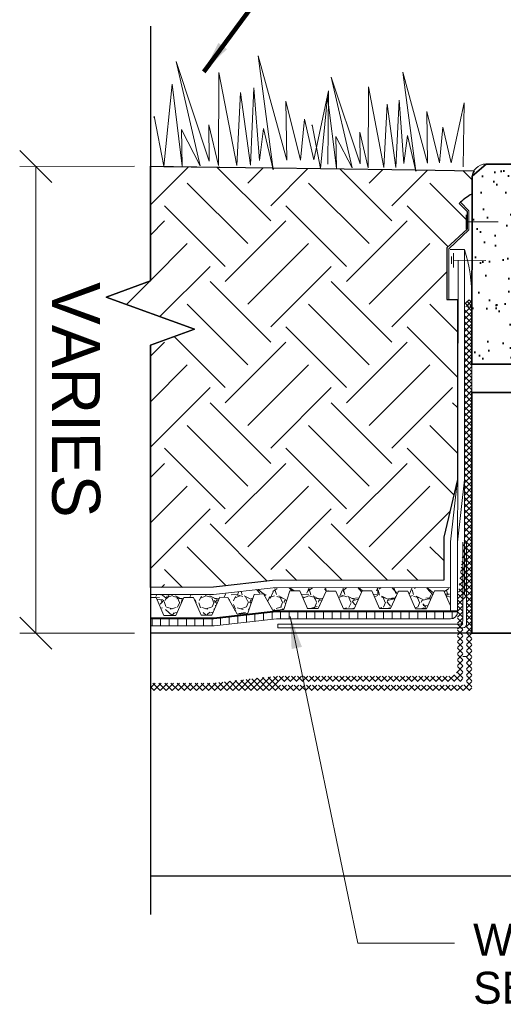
# Model space of a CAD drawing. Extents: x 1828566 to 1828596, y 711482 to 711702.
# Tile 18 of 20: x 1828567.71 to 1828569.12, y 711697.94 to 711700.81. Entities that reach past the tile are written whole.
import ezdxf

# ---------------------------------------------------------------- set-up
doc = ezdxf.new("R2010")
doc.units = 0
doc.header["$LTSCALE"] = 0.6666666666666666
doc.header["$MEASUREMENT"] = 0
doc.layers.get('0').update_dxf_attribs({"lineweight": 9})
doc.layers.get('Defpoints').update_dxf_attribs({"lineweight": 9})
for name, color, linetype, lineweight in [('BR_P_Slab_Object', 3, 'Continuous', 30), ('SC_Scratch2', 191, 'Continuous', 40), ('SC_Scratch3', 7, 'Continuous', 35), ('SC_Scratch9', 7, 'Continuous', 18), ('SH_Text', 7, 'Continuous', 25), ('VG_P_Cells', 3, 'Continuous', 18), ('VG_P_Landscape_Limits', 3, 'Continuous', 13), ('VG_P_Text', 7, 'Continuous', 25)]:
    doc.layers.add(name, color=color, linetype=linetype, lineweight=lineweight)
doc.layers.add('SC_Scratch1', color=251, linetype='Continuous', lineweight=20, plot=False)
doc.layers.add('SC_Scratch7', color=252, linetype='Continuous', lineweight=18, transparency=0.5)
doc.styles.add('Slanted-Normal LS 0.50', font='font31.shx', dxfattribs={"height": 0.14})
doc.styles.add('Slanted-Normal LS 0.50_0', font='font31.shx')
doc.dimstyles.new('Fract  Slanted', dxfattribs={"dimscale": 0.6666666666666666, "dimtxt": 0.14, "dimasz": 0.14, "dimexe": 0.07, "dimexo": 0.07, "dimgap": 0.07, "dimtad": 1, "dimdec": 3, "dimlfac": 12, "dimzin": 3, "dimdsep": 46, "dimlunit": 4, "dimtxsty": 'Slanted-Normal LS 0.50_0', "dimblk": 'OBLIQUE', "dimcen": 0.09, "dimclrd": 97, "dimclre": 97, "dimclrt": 256, "dimaunit": 1, "dimadec": 4, "dimazin": 3, "dimtfac": 1, "dimtdec": 3, "dimtofl": 0, "dimtmove": 2, "dimatfit": 1, "dimfxl": 1, "dimfrac": 1, "dimtzin": 3, "dimlwd": 0, "dimlwe": 0, "dimarcsym": 0})

# ---------------------------------------------------------------- blocks, each defined once
blk = doc.blocks.new('_Oblique')
at = {"color": 0, "linetype": 'ByBlock', "lineweight": -2}
blk.add_line((-0.5, -0.5), (0.5, 0.5), dxfattribs=at)
blk = doc.blocks.new('*D49')
at = {"layer": 'Defpoints', "color": 0, "linetype": 'Continuous', "transparency": 16777216}
for p in [(1828568.086517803, 711700.383338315), (1828567.752522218, 711699.021283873), (1828568.086517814, 711699.0214097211)]:
    blk.add_point(p, dxfattribs=at)
at = {"layer": 'VG_P_Text', "color": 97, "lineweight": 0, "transparency": 16777216}
for p, q in [((1828568.039851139, 711700.3833207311), (1828567.705342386, 711700.3831946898)), ((1828567.75200905, 711700.3832122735), (1828567.752522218, 711699.021283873)), ((1828568.039851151, 711699.0213921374), (1828567.705855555, 711699.0212662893))]:
    blk.add_line(p, q, dxfattribs=at)
at = {"layer": 'VG_P_Text', "color": 97, "linetype": 'Continuous', "lineweight": 0, "transparency": 16777216, "xscale": 0.09333333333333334, "yscale": 0.09333333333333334, "zscale": 0.09333333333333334}
for p, rotation in [((1828567.75200905, 711700.3832122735), 90.02158880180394), ((1828567.752522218, 711699.021283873), 270.0215888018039)]:
    blk.add_blockref('_Oblique', p, dxfattribs=dict(at, rotation=rotation))
at = {"layer": 'VG_P_Text', "linetype": 'Continuous', "transparency": 16777216, "insert": (1828567.868932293, 711699.7022920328), "char_height": 0.14, "attachment_point": 5, "rotation": 270.02158880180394, "style": 'Slanted-Normal LS 0.50'}
blk.add_mtext('VARIES', dxfattribs=at)

msp = doc.modelspace()

# ---------------------------------------------------------------- hatches: boundary and pattern name
at = {"layer": 'SC_Scratch2'}
h = msp.add_hatch(dxfattribs=at)
h.set_pattern_fill('AR-SAND', color=256, angle=0.716772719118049, style=0, pattern_type=2)
h.set_pattern_definition([(37.50000071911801, (1828570.105358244, 711700.3703170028), (-0.003149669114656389, 0.09634118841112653), [0, -0.07599999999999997, 0, -0.08499999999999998, 0, -0.08124999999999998]), (7.500000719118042, (1828570.105358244, 711700.3703170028), (0.0884888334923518, 0.1411073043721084), [0, -0.04099999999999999, 0, -0.06849999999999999, 0, -0.02625]), (327.500000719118, (1828570.043858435, 711700.3703166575), (0.1557070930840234, 0.0002829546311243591), [0, -0.025, 0, -0.09, 0, -0.1175]), (317.500000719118, (1828570.043858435, 711700.3703166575), (0.1503063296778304, 0.04388378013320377), [0, -0.0125, 0, -0.059, 0, -0.06749999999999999])])
h.paths.add_polyline_path([(1828569.06552435, 711700.3899694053), (1828569.024300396, 711700.3542614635), (1828569.023874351, 711699.8067060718), (1828569.527734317, 711699.806706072), (1828569.527734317, 711699.9522979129), (1828569.527734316, 711699.9731312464), (1828569.60056765, 711699.973131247), (1828569.60056765, 711699.806706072), (1828570.190541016, 711699.8067060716), (1828570.190541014, 711700.3483194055), (1828570.154336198, 711700.3899694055)])
at = {"layer": 'SC_Scratch7'}
h = msp.add_hatch(dxfattribs=at)
h.set_pattern_fill('EARTH', color=256, angle=45, style=0)
h.set_pattern_definition([(45, (1828568.436929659, 711699.9145228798), (0, 0.3535533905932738), [0.25, -0.25]), (45, (1828568.370638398, 711699.9808141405), (0, 0.3535533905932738), [0.25, -0.25]), (45, (1828568.304347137, 711700.0471054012), (0, 0.3535533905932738), [0.25, -0.25]), (135, (1828568.304347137, 711700.091299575), (-0.3535533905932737, 2.775557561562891e-17), [0.25, -0.25]), (135, (1828568.370638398, 711700.1575908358), (-0.3535533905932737, 2.775557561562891e-17), [0.25, -0.25]), (135, (1828568.436929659, 711700.2238820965), (-0.3535533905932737, 2.775557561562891e-17), [0.25, -0.25])])
edge = h.paths.add_edge_path()
edge.add_arc((1828569.065521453, 711700.3483148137), 0.04165000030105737, 147.7328970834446, 180.0000001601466)
edge.add_line((1828569.023871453, 711700.3483148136), (1828569.023871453, 711700.3023199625))
edge.add_arc((1828569.081978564, 711700.1874663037), 0.1287159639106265, 116.835899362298, 134.9999995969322)
edge.add_line((1828568.990962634, 711700.2784822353), (1828568.98706028, 711700.2744048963))
edge.add_line((1828568.98706028, 711700.2744048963), (1828569.010047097, 711700.2514180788))
edge.add_line((1828569.010047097, 711700.2514180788), (1828569.010064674, 711700.2212163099))
edge.add_line((1828569.010064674, 711700.2212163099), (1828569.010076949, 711700.2001216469))
edge.add_line((1828569.010076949, 711700.2001216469), (1828568.951267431, 711700.1452517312))
edge.add_line((1828568.951267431, 711700.1452517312), (1828568.951267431, 711699.9948676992))
edge.add_line((1828568.951267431, 711699.9948676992), (1828568.956475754, 711699.9948676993))
edge.add_line((1828568.956475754, 711699.9948676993), (1828568.981597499, 711699.9948676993))
edge.add_line((1828568.981597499, 711699.9948676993), (1828568.981600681, 711699.4702114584))
edge.add_line((1828568.981600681, 711699.4702114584), (1828568.941883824, 711699.301757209))
edge.add_line((1828568.941883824, 711699.301757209), (1828568.941868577, 711699.1761206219))
edge.add_line((1828568.941868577, 711699.1761206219), (1828568.442622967, 711699.1755866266))
edge.add_line((1828568.442622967, 711699.1755866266), (1828568.270577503, 711699.1559156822))
edge.add_line((1828568.270577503, 711699.1559156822), (1828568.0865207, 711699.1546226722))
edge.add_line((1828568.0865207, 711699.1546226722), (1828568.086517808, 711699.8613509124))
edge.add_line((1828568.086517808, 711699.8613509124), (1828568.215305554, 711699.9082258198))
edge.add_line((1828568.215305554, 711699.9082258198), (1828567.95773006, 711700.0019756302))
edge.add_line((1828567.95773006, 711700.0019756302), (1828568.086517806, 711700.0488505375))
edge.add_line((1828568.086517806, 711700.0488505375), (1828568.086517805, 711700.3833336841))
edge.add_line((1828568.086517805, 711700.3833336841), (1828568.125755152, 711700.3828020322))
edge.add_line((1828568.125755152, 711700.3828020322), (1828568.443310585, 711700.3784992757))
edge.add_line((1828568.443310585, 711700.3784992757), (1828568.444365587, 711700.3739999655))
edge.add_line((1828568.444365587, 711700.3739999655), (1828568.443773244, 711700.3784930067))
edge.add_line((1828568.443773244, 711700.3784930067), (1828568.582412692, 711700.3766144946))
edge.add_line((1828568.582412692, 711700.3766144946), (1828568.859231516, 711700.3728637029))
edge.add_line((1828568.859231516, 711700.3728637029), (1828568.860130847, 711700.3690282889))
edge.add_line((1828568.860130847, 711700.3690282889), (1828568.859625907, 711700.372858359))
edge.add_line((1828568.859625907, 711700.372858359), (1828569.030303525, 711700.370550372))
h = msp.add_hatch(dxfattribs=at)
h.set_pattern_fill('ANSI37', color=256, angle=0.716772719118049, style=0, pattern_type=2)
h.set_pattern_definition([(44.99999971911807, (1828567.773065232, 711698.4972279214), (-0.005524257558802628, 0.00552425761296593), []), (134.999999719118, (1828567.773065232, 711698.4972279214), (-0.005524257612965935, -0.005524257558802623), [])])
h.paths.add_polyline_path([(1828569.02387435, 711699.9741053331), (1828569.00243231, 711699.9741053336, -0.3793740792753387), (1828569.02387435, 711699.996165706)])
h = msp.add_hatch(dxfattribs=at)
h.set_pattern_fill('ANSI37', color=256, angle=0.716772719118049, style=0, pattern_type=2)
h.set_pattern_definition([(134.9999997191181, (1828567.478318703, 711699.0318302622), (0.008838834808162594, 0.008838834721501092), []), (44.99999971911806, (1828567.478318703, 711699.0318302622), (0.00883883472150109, -0.008838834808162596), [])])
edge = h.paths.add_edge_path(flags=16)
edge.add_line((1828568.997841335, 711698.8913329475), (1828568.997841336, 711699.1204991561))
edge.add_line((1828568.997841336, 711699.1204991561), (1828569.008257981, 711699.1204991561))
edge.add_line((1828569.008257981, 711699.1204991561), (1828569.008257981, 711698.880916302))
edge.add_arc((1828568.997841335, 711698.880916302), 0.01041664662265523, 269.99999945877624, 359.9999995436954, ccw=False)
edge.add_line((1828568.997841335, 711698.8704996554), (1828568.458147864, 711698.8704996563))
edge.add_line((1828568.458147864, 711698.8704996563), (1828568.458147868, 711698.8809163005))
edge.add_line((1828568.458147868, 711698.8809163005), (1828568.98723092, 711698.8809167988))
edge.add_ellipse((1828568.987226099, 711698.8913329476), major_axis=(0.01061523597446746, -1.127692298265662e-10), ratio=0.9812452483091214, start_angle=270.0260176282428, end_angle=360.0000000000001)
edge = h.paths.add_edge_path()
edge.add_ellipse((1828568.961386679, 711698.91737456), major_axis=(6.730147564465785e-11, -0.02083329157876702), ratio=0.999826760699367, start_angle=0, end_angle=89.9999999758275, ccw=False)
edge.add_line((1828568.961386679, 711698.8965412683), (1828568.454279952, 711698.8965412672))
edge.add_line((1828568.454279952, 711698.8965412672), (1828568.272259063, 711698.8763167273))
edge.add_line((1828568.272259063, 711698.8763167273), (1828568.086520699, 711698.876316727))
edge.add_line((1828568.086520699, 711698.876316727), (1828568.087285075, 711698.8548097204))
edge.add_line((1828568.087285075, 711698.8548097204), (1828569.023874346, 711698.8548097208))
edge.add_line((1828569.023874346, 711698.8548097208), (1828569.023882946, 711699.3155052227))
edge.add_line((1828569.023882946, 711699.3155052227), (1828569.023882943, 711699.3467552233))
edge.add_line((1828569.023882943, 711699.3467552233), (1828569.024061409, 711699.9739677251))
edge.add_line((1828569.024061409, 711699.9739677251), (1828569.002440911, 711699.9741053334))
edge.add_line((1828569.002440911, 711699.9741053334), (1828569.00244091, 711699.7436181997))
edge.add_line((1828569.00244091, 711699.7436181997), (1828569.002440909, 711699.7293849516))
edge.add_line((1828569.002440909, 711699.7293849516), (1828569.002440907, 711699.41387437))
edge.add_line((1828569.002440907, 711699.41387437), (1828569.00244091, 711699.3025200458))
edge.add_line((1828569.00244091, 711699.3025200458), (1828568.982216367, 711699.1204991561))
edge.add_line((1828568.982216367, 711699.1204991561), (1828568.982216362, 711698.91737456))
h = msp.add_hatch(dxfattribs=at)
h.set_pattern_fill('GRAVEL', color=256, angle=0.716772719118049, style=0, pattern_type=2)
h.set_pattern_definition([(311.987212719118, (1828568.776290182, 711699.311069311), (0.8000003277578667, -0.900000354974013), [0.013454, -1.331909]), (355.0302597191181, (1828568.785289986, 711699.3010691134), (-1.200000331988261, 0.1000000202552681), [0.02308699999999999, -2.285591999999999]), (47.48955271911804, (1828568.808289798, 711699.2990696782), (-0.9999998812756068, -1.099999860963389), [0.01627899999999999, -1.611603]), (272.726310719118, (1828568.847289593, 711699.2740695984), (-0.09999999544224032, 2.000000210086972), [0.02102399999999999, -2.081355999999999]), (247.166345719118, (1828568.848289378, 711699.253069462), (0.5000000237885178, 1.200000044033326), [0.020616, -2.040937]), (182.726310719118, (1828568.840289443, 711699.2340688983), (2.000000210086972, 0.09999999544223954), [0.02102399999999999, -2.081355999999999]), (142.305759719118, (1828568.819289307, 711699.2330691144), (1.30000000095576, -0.9999999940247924), [0.027803, -2.752485]), (107.7446717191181, (1828568.797289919, 711699.2500692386), (-0.6999999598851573, 2.199999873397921), [0.026249, -2.598632]), (58.57043471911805, (1828568.789289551, 711699.2750691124), (0.7999997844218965, 1.299999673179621), [0.021095, -2.088407]), (4.763641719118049, (1828568.800290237, 711699.2930691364), (-1.100000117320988, -0.1000000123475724), [0.024083, -1.180076]), (317.6025617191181, (1828568.82429009, 711699.2950695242), (1.200000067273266, -1.100000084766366), [0.031145, -3.083338]), (41.18592471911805, (1828568.748289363, 711699.2730690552), (0.6999996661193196, 0.5999996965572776), [0.01063, -1.052384]), (8.53076571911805, (1828568.756289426, 711699.2800686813), (-1.299999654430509, -0.1999999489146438), [0.020224, -2.002150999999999]), (314.999999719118, (1828568.776289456, 711699.2830691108), (-4.902316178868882e-10, -0.1000000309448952), [0.014142, -0.127279]), (336.8014097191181, (1828568.783289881, 711699.2950696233), (-0.4999996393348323, 0.1999998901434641), [0.007615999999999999, -0.7539619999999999]), (248.198590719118, (1828568.790289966, 711699.2920689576), (0.100000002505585, 0.2999999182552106), [0.01077, -0.527746]), (149.036243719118, (1828568.786289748, 711699.2820691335), (-0.2999999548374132, 0.2000000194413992), [0.017493, -0.5656019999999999]), (18.43494871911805, (1828568.771289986, 711699.2910691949), (-0.1999995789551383, -0.09999988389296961), [0.012649, -0.3035789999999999]), (163.610459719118, (1828568.848289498, 711699.2920695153), (-0.9999996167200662, 0.299999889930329), [0.01772, -1.754285]), (109.653823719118, (1828568.831289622, 711699.2970692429), (0.4000001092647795, -1.100000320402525), [0.014866, -1.471741]), (246.8014097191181, (1828568.771289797, 711699.3110687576), (0.199999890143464, 0.4999996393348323), [0.015232, -0.7463459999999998]), (196.389540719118, (1828568.765289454, 711699.2970695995), (0.9999996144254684, 0.2999998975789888), [0.01772, -1.754285]), (200.556044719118, (1828568.848290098, 711699.2300696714), (0.4999997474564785, 0.1999998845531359), [0.017088, -0.8373120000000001]), (245.2248597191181, (1828568.832289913, 711699.224069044), (0.4999998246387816, 1.099999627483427), [0.014318, -1.417464]), (113.198590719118, (1828568.770289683, 711699.2110694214), (-0.1999998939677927, 0.4999996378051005), [0.015232, -0.7463459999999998]), (162.645975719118, (1828568.764290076, 711699.2250694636), (1.300000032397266, -0.4000000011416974), [0.016763, -1.659542]), (110.556044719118, (1828568.819289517, 711699.2110693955), (0.1999998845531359, -0.4999997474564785), [0.008544, -0.8458559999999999]), (78.69006771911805, (1828568.776290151, 711699.2110694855), (0.1000000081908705, 0.4000001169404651), [0.005098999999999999, -0.5048029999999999]), (14.03624371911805, (1828568.777289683, 711699.2160693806), (-0.2999996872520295, -0.09999996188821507), [0.020616, -0.3916949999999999]), (353.990993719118, (1828568.797289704, 711699.2210689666), (-1.000000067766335, 0.1000000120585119), [0.019105, -1.891392]), (236.3099327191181, (1828568.786289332, 711699.273069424), (0.09999996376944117, 0.1999999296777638), [0.014422, -0.3461329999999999]), (186.842773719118, (1828568.778289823, 711699.2610694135), (-1.700000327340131, -0.2000000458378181), [0.025179, -2.492756]), (119.0546037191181, (1828568.753289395, 711699.2580694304), (0.3999998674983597, -0.699999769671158), [0.010296, -1.019267]), (89.99999971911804, (1828568.748289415, 711699.2670695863), (0.1000000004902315, 0.0999999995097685), [0.005999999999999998, -0.09399999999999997]), (59.74356271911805, (1828568.799289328, 711699.224069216), (-0.4000001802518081, -0.7000003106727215), [0.013892, -1.375352]), (131.987212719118, (1828568.806289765, 711699.2360687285), (-0.8000003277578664, 0.9000003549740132), [0.026907, -1.318455]), (179.9999997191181, (1828568.788290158, 711699.2560691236), (-0.09999999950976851, 0.1000000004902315), [0.026, -0.07399999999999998]), (214.6951537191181, (1828568.762290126, 711699.2560688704), (-0.9999998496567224, -0.6999999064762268), [0.015811, -1.565327]), (285.945395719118, (1828568.749289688, 711699.2470695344), (0.1000000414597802, -0.4000003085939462), [0.01456, -0.7134510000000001]), (332.3540247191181, (1828568.753290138, 711699.2330694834), (1.900000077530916, -1.000000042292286), [0.023706, -2.346947]), (4.573921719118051, (1828568.77428939, 711699.2220693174), (1.299999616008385, 0.09999998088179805), [0.02508, -2.482907])])
h.paths.add_polyline_path([(1828568.859598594, 711699.0927720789), (1828568.891376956, 711699.0927895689), (1828568.914660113, 711699.145049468), (1828568.930385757, 711699.1450494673), (1828568.942496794, 711699.1450494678), (1828568.961383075, 711699.1013367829), (1828568.961383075, 711699.1546861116), (1828568.444859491, 711699.1542590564), (1828568.270568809, 711699.1344626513), (1828568.08783047, 711699.1344626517), (1828568.087665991, 711699.1255826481), (1828568.102807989, 711699.1255743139), (1828568.126091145, 711699.0733144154), (1828568.141816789, 711699.073314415), (1828568.16078845, 711699.073324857), (1828568.184071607, 711699.1255847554), (1828568.19979725, 711699.1255847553), (1828568.211908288, 711699.1255847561), (1828568.234177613, 711699.0740419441), (1828568.265955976, 711699.0740594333), (1828568.289239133, 711699.1263193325), (1828568.312025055, 711699.1257842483), (1828568.33919957, 711699.0766504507), (1828568.370825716, 711699.0797571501), (1828568.388918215, 711699.1340329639), (1828568.404569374, 711699.135561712), (1828568.416623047, 711699.1367390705), (1828568.443797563, 711699.0876052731), (1828568.475423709, 711699.0907119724), (1828568.493516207, 711699.1449877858), (1828568.509715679, 711699.145049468), (1828568.521826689, 711699.1450494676), (1828568.544096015, 711699.0935066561), (1828568.575874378, 711699.0935241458), (1828568.599157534, 711699.1443148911), (1828568.614883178, 711699.1443148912), (1828568.626994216, 711699.1443148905), (1828568.649263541, 711699.0927720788), (1828568.681041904, 711699.0927895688), (1828568.704325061, 711699.1450494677), (1828568.720050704, 711699.1450494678), (1828568.732161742, 711699.1450494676), (1828568.754431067, 711699.0935066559), (1828568.78620943, 711699.0935241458), (1828568.809492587, 711699.1443148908), (1828568.82521823, 711699.1443148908), (1828568.837329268, 711699.144314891)])
h = msp.add_hatch(dxfattribs=at)
h.set_pattern_fill('ANSI31', color=256, angle=0.716772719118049, style=0, pattern_type=2)
h.set_pattern_definition([(89.99999971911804, (1828567.091266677, 711699.0505354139), (0.025, -1.225578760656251e-10), [])])
edge = h.paths.add_edge_path()
edge.add_arc((1828568.961383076, 711699.0839745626), 0.02083329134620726, 269.999998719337, 359.9999993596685, ccw=False)
edge.add_line((1828568.961383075, 711699.063141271), (1828568.454279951, 711699.0631412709))
edge.add_line((1828568.454279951, 711699.0631412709), (1828568.272259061, 711699.0429167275))
edge.add_line((1828568.272259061, 711699.0429167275), (1828568.086520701, 711699.0429167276))
edge.add_line((1828568.086520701, 711699.0429167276), (1828568.0865207, 711699.0637500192))
edge.add_line((1828568.0865207, 711699.0637500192), (1828568.271105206, 711699.0637500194))
edge.add_line((1828568.271105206, 711699.0637500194), (1828568.453126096, 711699.0839745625))
edge.add_line((1828568.453126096, 711699.0839745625), (1828568.961383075, 711699.0839745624))
edge.add_line((1828568.961383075, 711699.0839745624), (1828568.982216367, 711699.0839745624))

# ---------------------------------------------------------------- linework, layer by layer
at = {"layer": 'BR_P_Slab_Object'}
for p, q in [((1828571.484433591, 711699.0214097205), (1828568.087285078, 711699.021409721)), ((1828571.484433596, 711698.313076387), (1828568.087282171, 711698.313076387))]:
    msp.add_line(p, q, dxfattribs=at)
at = {"layer": 'SC_Scratch1'}
msp.add_line((1828568.956478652, 711699.9948722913), (1828568.981599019, 711699.9948722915), dxfattribs=at)
at = {"layer": 'SC_Scratch3', "flags": 128}
msp.add_lwpolyline([(1828569.024300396, 711700.3542614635), (1828569.023874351, 711699.8067060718), (1828569.527734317, 711699.806706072), (1828569.527734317, 711699.9522979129), (1828569.527734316, 711699.9731312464), (1828569.60056765, 711699.973131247), (1828569.60056765, 711699.806706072), (1828570.190541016, 711699.8067060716), (1828570.190541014, 711700.3483194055), (1828570.154336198, 711700.3899694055), (1828569.06552435, 711700.3899694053), (1828569.024300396, 711700.3542614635)], close=True, dxfattribs=at)
msp.add_lwpolyline([(1828569.60056765, 711699.7233727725), (1828569.60056765, 711699.7233727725), (1828570.190541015, 711699.7233727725), (1828570.190541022, 711699.0214097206), (1828569.02387435, 711699.021409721), (1828569.02387435, 711699.4823888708), (1828569.023874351, 711699.7233727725), (1828569.276286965, 711699.7233727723), (1828569.527734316, 711699.7233727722)], dxfattribs=at)
at = {"layer": 'SC_Scratch7'}
for p, q in [((1828568.990965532, 711700.2784868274), (1828568.987063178, 711700.2744094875)), ((1828568.987063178, 711700.2744094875), (1828569.010049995, 711700.2514226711)), ((1828568.990965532, 711700.2784868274), (1828569.015257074, 711700.2535613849)), ((1828569.015257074, 711700.2535613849), (1828569.015289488, 711700.1978636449)), ((1828569.006895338, 711700.2003876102), (1828569.006895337, 711700.2420541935)), ((1828569.010049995, 711700.2514226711), (1828569.010079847, 711700.2001262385)), ((1828569.010079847, 711700.2001262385), (1828568.951270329, 711700.1452563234)), ((1828569.015289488, 711700.1978636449), (1828568.956478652, 711700.1429925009)), ((1828569.006895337, 711700.2212209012), (1828569.100919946, 711700.221220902)), ((1828568.951270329, 711700.1452563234), (1828568.951270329, 711699.9948722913)), ((1828568.956478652, 711700.1429925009), (1828568.956478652, 711699.9948722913)), ((1828568.981599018, 711700.1407053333), (1828568.960765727, 711700.1407053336)), ((1828569.00243231, 711700.1407053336), (1828568.981599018, 711700.1407053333)), ((1828569.002440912, 711700.1407691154), (1828568.981607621, 711700.1407691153)), ((1828569.002440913, 711699.1500199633), (1828569.002440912, 711700.1407053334)), ((1828568.964291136, 711700.1198720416), (1828568.964291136, 711700.0990387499)), ((1828568.970579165, 711700.109455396), (1828569.064603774, 711700.1086419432)), ((1828568.981607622, 711699.1369405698), (1828568.984163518, 711700.1094553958)), ((1828568.951270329, 711699.9948722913), (1828568.956478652, 711699.9948722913)), ((1828568.981607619, 711699.4702739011), (1828568.961383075, 711699.2882530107)), ((1828569.00244091, 711699.469120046), (1828568.982216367, 711699.2870991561)), ((1828568.961383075, 711699.0839745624), (1828568.961383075, 711699.2882530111)), ((1828568.982216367, 711699.0839745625), (1828568.982216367, 711699.2870991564)), ((1828568.997841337, 711699.057932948), (1828568.997841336, 711699.2870991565)), ((1828569.008257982, 711699.0475163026), (1828569.008257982, 711699.2870991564)), ((1828569.00244091, 711699.1357867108), (1828569.00244091, 711699.15001996)), ((1828568.271105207, 711699.0662500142), (1828568.453126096, 711699.0864745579)), ((1828568.271105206, 711699.0637500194), (1828568.453126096, 711699.0839745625)), ((1828568.453126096, 711699.0864745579), (1828568.982216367, 711699.0864745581)), ((1828568.453126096, 711699.0839745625), (1828568.982216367, 711699.0839745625)), ((1828568.271105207, 711699.0662500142), (1828568.0865207, 711699.0662500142)), ((1828568.271105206, 711699.0637500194), (1828568.0865207, 711699.0637500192)), ((1828568.272259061, 711699.0429167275), (1828568.454279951, 711699.0631412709)), ((1828568.454279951, 711699.0631412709), (1828568.961383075, 711699.063141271)), ((1828568.458147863, 711699.0475163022), (1828568.98742469, 711699.0475163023)), ((1828568.458147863, 711699.0370996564), (1828568.458147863, 711699.0475163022)), ((1828568.272259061, 711699.0429167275), (1828568.086520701, 711699.0429167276)), ((1828569.023874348, 711699.0214097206), (1828568.0865207, 711699.0214097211)), ((1828568.458147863, 711699.0370996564), (1828568.997841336, 711699.0370996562)), ((1828569.008257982, 711698.9537658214), (1828568.997841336, 711698.9537658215))]:
    msp.add_line(p, q, dxfattribs=at)
at = {"layer": 'SC_Scratch7', "flags": 128}
for points in [[(1828568.970579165, 711700.0886221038), (1828568.970579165, 711700.1302886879)], [(1828568.941690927, 711699.1761204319), (1828568.941883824, 711699.301757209), (1828568.981607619, 711699.4702739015)], [(1828568.941690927, 711699.1761204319), (1828568.442622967, 711699.1755866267), (1828568.270577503, 711699.1559156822), (1828568.0865207, 711699.1546226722), (1828568.0865207, 711699.1546226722)], [(1828568.961383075, 711699.1546861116), (1828568.444859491, 711699.1542590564), (1828568.270568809, 711699.1344626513), (1828568.08783047, 711699.1344626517), (1828568.086520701, 711699.0637500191)], [(1828568.404569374, 711699.135561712), (1828568.388918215, 711699.1340329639), (1828568.370825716, 711699.0797571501), (1828568.33919957, 711699.0766504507), (1828568.312025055, 711699.1257842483), (1828568.289239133, 711699.1263193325)], [(1828568.509167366, 711699.1450473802), (1828568.493516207, 711699.1449877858), (1828568.475423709, 711699.0907119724), (1828568.443797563, 711699.0876052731), (1828568.416623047, 711699.1367390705), (1828568.404569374, 711699.135561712)], [(1828568.614883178, 711699.1443148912), (1828568.599157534, 711699.1443148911), (1828568.575874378, 711699.0935241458), (1828568.544096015, 711699.0935066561), (1828568.521826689, 711699.1450494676), (1828568.509715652, 711699.145049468)], [(1828568.720050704, 711699.1450494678), (1828568.704325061, 711699.1450494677), (1828568.681041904, 711699.0927895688), (1828568.649263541, 711699.0927720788), (1828568.626994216, 711699.1443148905), (1828568.614883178, 711699.1443148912)], [(1828568.82521823, 711699.1443148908), (1828568.809492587, 711699.1443148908), (1828568.78620943, 711699.0935241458), (1828568.754431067, 711699.0935066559), (1828568.732161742, 711699.1450494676), (1828568.720050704, 711699.1450494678)], [(1828568.930385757, 711699.1450494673), (1828568.914660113, 711699.145049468), (1828568.891376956, 711699.0927895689), (1828568.859598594, 711699.0927720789), (1828568.837329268, 711699.144314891), (1828568.82521823, 711699.1443148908)], [(1828568.961383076, 711699.1013367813), (1828568.942496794, 711699.1450494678), (1828568.930385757, 711699.1450494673)], [(1828568.141816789, 711699.073314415), (1828568.126091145, 711699.0733144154), (1828568.102807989, 711699.1255743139), (1828568.087830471, 711699.1255825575)], [(1828568.19979725, 711699.1255847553), (1828568.184071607, 711699.1255847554), (1828568.16078845, 711699.073324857), (1828568.141816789, 711699.073314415)], [(1828568.289239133, 711699.1263193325), (1828568.289239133, 711699.1263193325), (1828568.265955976, 711699.0740594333), (1828568.234177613, 711699.0740419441), (1828568.211908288, 711699.1255847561), (1828568.19979725, 711699.1255847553)], [(1828568.0865207, 711699.0650000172), (1828568.271105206, 711699.0650000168), (1828568.453126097, 711699.0852245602), (1828568.982216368, 711699.0852245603)]]:
    msp.add_lwpolyline(points, dxfattribs=at)
msp.add_lwpolyline([(1828568.982216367, 711699.0839745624, -0.414213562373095), (1828568.961383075, 711699.063141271), (1828568.454279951, 711699.0631412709), (1828568.272259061, 711699.0429167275), (1828568.086520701, 711699.0429167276), (1828568.0865207, 711699.0637500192), (1828568.271105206, 711699.0637500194), (1828568.453126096, 711699.0839745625), (1828568.961383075, 711699.0839745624), (1828568.982216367, 711699.0839745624)], format="xyb", close=True, dxfattribs=at)
at = {"layer": 'SC_Scratch7'}
for centre, radius, start, end in [((1828569.081981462, 711700.1874708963), 0.1287159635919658, 116.8358997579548, 134.9999999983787), ((1828568.559299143, 711700.0005915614), 0.4645962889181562, 359.4541784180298, 17.55194608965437), ((1828568.961383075, 711699.0839745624), 0.02083329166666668, 269.9999999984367, 359.9999999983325), ((1828568.98742469, 711699.057932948), 0.01041664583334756, 269.9999999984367, 359.9999999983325), ((1828568.997841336, 711699.0475163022), 0.0104166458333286, 269.9999999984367, 359.9999999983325)]:
    msp.add_arc(centre, radius, start, end, dxfattribs=at)
at = {"layer": 'SC_Scratch9', "linetype": 'Continuous', "ltscale": 0.0956040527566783, "flags": 128}
msp.add_lwpolyline([(1828568.603436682, 711700.3891283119), (1828568.60607483, 711700.6032832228), (1828568.563476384, 711700.4019330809), (1828568.53554786, 711700.5210409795), (1828568.523670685, 711700.401469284), (1828568.481855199, 711700.573496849), (1828568.483864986, 711700.4010054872), (1828568.400697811, 711700.7052549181), (1828568.444368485, 711700.374004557), (1828568.416439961, 711700.4931124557), (1828568.404253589, 711700.4000778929), (1828568.388511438, 711700.6122203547), (1828568.377871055, 711700.3865001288), (1828568.348860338, 711700.5984879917), (1828568.338065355, 711700.3860363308), (1828568.286089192, 711700.6568544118), (1828568.284991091, 711700.3854179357), (1828568.257062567, 711700.5045258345), (1828568.258299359, 711700.3983773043), (1828568.162018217, 711700.68920357), (1828568.231916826, 711700.3847995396), (1828568.177605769, 711700.490329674), (1828568.17884256, 711700.3841811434), (1828568.149522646, 711700.6227061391), (1828568.125768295, 711700.3835627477), (1828568.097530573, 711700.5292077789), (1828568.096882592, 711700.5253917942)], dxfattribs=at)
at = {"layer": 'SC_Scratch9', "linetype": 'Continuous', "ltscale": 0.08333333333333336, "flags": 128}
msp.add_lwpolyline([(1828568.998785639, 711700.3822155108), (1828569.001085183, 711700.5688837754), (1828568.963954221, 711700.3933767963), (1828568.939610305, 711700.4971972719), (1828568.929257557, 711700.3929725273), (1828568.892809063, 711700.5429204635), (1828568.894560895, 711700.3925682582), (1828568.822068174, 711700.6577674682), (1828568.860133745, 711700.3690328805), (1828568.83578983, 711700.472853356), (1828568.82516757, 711700.39175972), (1828568.811445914, 711700.5766738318), (1828568.802171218, 711700.3799246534), (1828568.776884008, 711700.5647040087), (1828568.767474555, 711700.3795203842), (1828568.722169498, 711700.6155791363), (1828568.721212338, 711700.3789813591), (1828568.696868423, 711700.4828018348), (1828568.697946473, 711700.3902774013), (1828568.614022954, 711700.6437763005), (1828568.67495012, 711700.3784423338), (1828568.627609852, 711700.4704277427), (1828568.628687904, 711700.3779033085), (1828568.603131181, 711700.585813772), (1828568.582425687, 711700.3773642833), (1828568.557812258, 711700.5043158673), (1828568.557247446, 711700.5009896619)], dxfattribs=at)
at = {"layer": 'SH_Text', "linetype": 'Continuous', "flags": 128}
msp.add_lwpolyline([(1828568.0865178, 711700.792322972), (1828568.086517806, 711700.0488505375), (1828567.95773006, 711700.0019756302), (1828568.215305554, 711699.9082258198), (1828568.086517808, 711699.8613509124), (1828568.086517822, 711698.2012229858)], dxfattribs=at)
at = {"layer": 'SH_Text', "flags": 128}
msp.add_lwpolyline([(1828569.030303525, 711700.370550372, 0.141729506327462), (1828569.023871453, 711700.3483148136), (1828569.023871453, 711700.3023199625, 0.07942220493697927), (1828568.990962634, 711700.2784822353), (1828568.98706028, 711700.2744048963), (1828569.010047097, 711700.2514180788), (1828569.010064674, 711700.2212163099), (1828569.010076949, 711700.2001216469), (1828568.951267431, 711700.1452517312), (1828568.951267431, 711699.9948676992), (1828568.956475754, 711699.9948676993), (1828568.981597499, 711699.9948676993), (1828568.981600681, 711699.4702114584), (1828568.941883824, 711699.301757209), (1828568.941868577, 711699.1761206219), (1828568.442622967, 711699.1755866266), (1828568.270577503, 711699.1559156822), (1828568.0865207, 711699.1546226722), (1828568.086517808, 711699.8613509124), (1828568.215305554, 711699.9082258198), (1828567.95773006, 711700.0019756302), (1828568.086517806, 711700.0488505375), (1828568.086517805, 711700.3833336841), (1828568.125755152, 711700.3828020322), (1828568.443310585, 711700.3784992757), (1828568.444365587, 711700.3739999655), (1828568.443773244, 711700.3784930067), (1828568.582412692, 711700.3766144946), (1828568.859231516, 711700.3728637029), (1828568.860130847, 711700.3690282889), (1828568.859625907, 711700.372858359), (1828569.030303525, 711700.370550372)], format="xyb", close=True, dxfattribs=at)
at = {"layer": 'VG_P_Cells'}
for p, q in [((1828570.148891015, 711700.3899694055), (1828569.065524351, 711700.3899694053)), ((1828569.023874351, 711699.8067060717), (1828569.023874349, 711700.3483194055)), ((1828569.02387435, 711699.8900360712), (1828569.023874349, 711700.3483194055)), ((1828569.023874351, 711700.3066361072), (1828569.02387435, 711699.0214097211)), ((1828569.527733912, 711699.8067060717), (1828569.023874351, 711699.8067060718)), ((1828569.024839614, 711699.7233727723), (1828569.527734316, 711699.7233727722))]:
    msp.add_line(p, q, dxfattribs=at)
msp.add_arc((1828569.065524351, 711700.3483194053), 0.04165000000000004, 90.0000002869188, 180.0000000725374, dxfattribs=at)
at = {"layer": 'VG_P_Landscape_Limits'}
msp.add_line((1828568.086520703, 711700.3833382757), (1828569.030313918, 711700.3705502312), dxfattribs=at)

# ---------------------------------------------------------------- texts
at = {"layer": 'VG_P_Text', "insert": (1828569.027591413, 711698.1741930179), "char_height": 0.09333333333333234, "width": 2.050767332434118, "attachment_point": 1, "rotation": 4.839370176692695e-07, "line_spacing_factor": 0.8999999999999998, "style": 'Slanted-Normal LS 0.50'}
msp.add_mtext('WATERPROOFING ASSEMBLY, SEE DETAIL X SHEET', dxfattribs=at)

# ---------------------------------------------------------------- dimensions: what is measured, and where the dimension line sits
at = {"layer": 'VG_P_Text', "color": 97, "linetype": 'Continuous'}
dim = msp.add_linear_dim(base=(1828567.752522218, 711699.021283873), p1=(1828568.086517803, 711700.383338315), p2=(1828568.086517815, 711699.0214097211), angle=270.0215888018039, text='VARIES', dimstyle='Fract  Slanted', override={"dimtxsty": 'Slanted-Normal LS 0.50'}, dxfattribs=at)
dim.commit()
dim.dimension.update_dxf_attribs({"geometry": '*D49', "text_midpoint": (1828567.868932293, 711699.7022920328)})

# ---------------------------------------------------------------- leaders
at = {"layer": 'VG_P_Text', "color": 97, "linetype": 'Continuous', "annotation_type": 0, "has_hookline": 1, "hookline_direction": 0, "horizontal_direction": (1, 8.446294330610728e-09, 0)}
msp.add_leader([(1828568.241844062, 711700.6590023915), (1828568.628951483, 711701.1836072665), (1828568.722284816, 711701.1836072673)], dimstyle='Fract  Slanted', override={"dimtad": 0, "dimclrd": 0, "dimlwd": 65534}, dxfattribs=at)
at = {"layer": 'VG_P_Text'}
msp.add_leader([(1828568.494329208, 711699.06993273), (1828568.691197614, 711698.117879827), (1828568.97298708, 711698.117879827)], dimstyle='Fract  Slanted', override={"dimgap": 0.07, "dimtad": 0}, dxfattribs=at)

doc.saveas('drawing.dxf')
